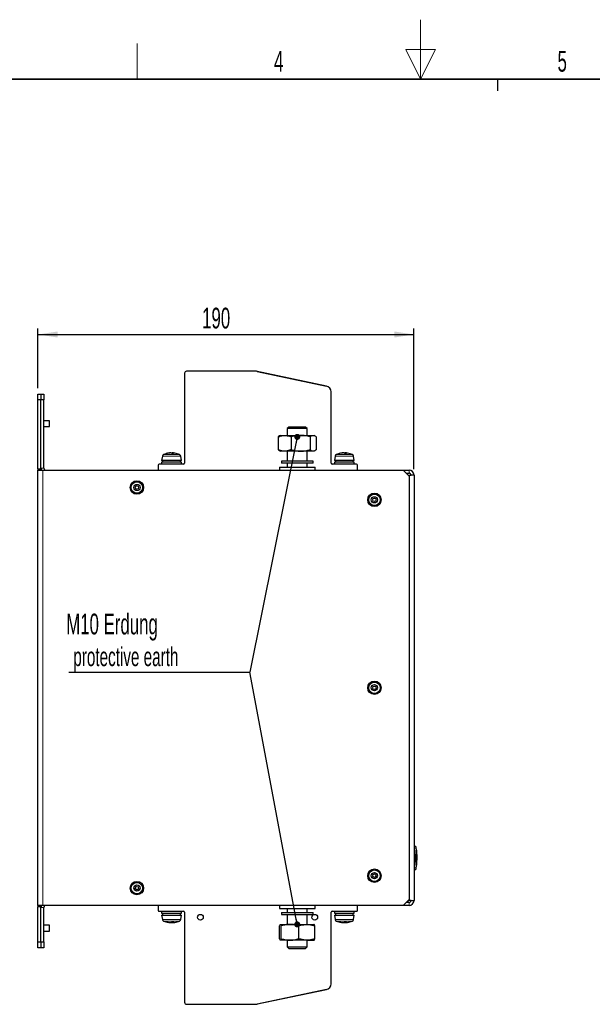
# Model space of a CAD drawing. Header units: millimetres. Extents: x 5 to 418, y 2 to 292.
# Tile 10 of 19: x 149 to 246, y 127 to 292. Entities that reach past the tile are written whole.
import ezdxf

# ---------------------------------------------------------------- set-up
doc = ezdxf.new("R2010")
doc.units = ezdxf.units.MM
doc.layers.add('SLD-0', color=7, linetype='Continuous')
doc.styles.add('SLDTEXTSTYLE0', font='TXT', dxfattribs={"width": 0.605})
doc.dimstyles.new('SLDDIMSTYLE0', dxfattribs={"dimtxt": 3.5, "dimasz": 3.302, "dimexe": 0, "dimexo": 0.0625, "dimgap": 0.875, "dimtad": 1, "dimlfac": 3, "dimrnd": 1e-09, "dimzin": 12, "dimdsep": 46, "dimtxsty": 'SLDTEXTSTYLE0', "dimsah": 1, "dimcen": 0.09, "dimadec": 0, "dimazin": 3, "dimtfac": 1, "dimtofl": 0, "dimtmove": 0, "dimatfit": 3, "dimfxl": 1, "dimfrac": 2, "dimtolj": 1, "dimtzin": 12, "dimarcsym": 0})
doc.dimstyles.new('SLDDIMSTYLE5', dxfattribs={"dimtxt": 0.18, "dimasz": 1.016, "dimexe": 0, "dimexo": 0.0625, "dimgap": 0, "dimtad": 0, "dimtih": 1, "dimtoh": 1, "dimdec": 0, "dimrnd": 1e-09, "dimzin": 0, "dimdsep": 46, "dimtxsty": 'Standard', "dimblk1": 'DOT', "dimblk2": 'DOT', "dimsah": 1, "dimcen": 0.09, "dimadec": 0, "dimazin": 0, "dimtfac": 1.016, "dimtdec": 0, "dimtofl": 0, "dimtmove": 0, "dimatfit": 3, "dimldrblk": 'DOT', "dimfxl": 1, "dimfrac": 2, "dimtolj": 1, "dimtzin": 0, "dimarcsym": 0})

# ---------------------------------------------------------------- blocks, each defined once
blk = doc.blocks.new('_D_9')
at = {"layer": 'SLD-0', "color": 7}
for p, q in [((152.56, 230.43), (152.56, 240.46)), ((152.56, 239.46), (215.89, 239.46)), ((215.89, 216.76), (215.89, 240.46))]:
    blk.add_line(p, q, dxfattribs=at)
for points in [[(152.56, 239.46), (155.86, 238.95), (155.86, 239.96)], [(215.89, 239.46), (212.59, 239.96), (212.59, 238.95)]]:
    blk.add_solid(points, dxfattribs=at)
at = {"layer": 'SLD-0', "color": 7, "insert": (180.21, 243.97), "char_height": 3.5, "attachment_point": 1, "style": 'SLDTEXTSTYLE0'}
blk.add_mtext('190', dxfattribs=at)
blk = doc.blocks.new('SW_NOTE_0_1')
at = {"layer": 'SLD-0', "color": 0}
blk.add_line((-30.46, 0), (0, 0), dxfattribs=at)
blk.add_line((-30.46, 0), (0, 0), dxfattribs=at)
at = {"layer": 'SLD-0', "color": 0, "attachment_point": 1, "style": 'SLDTEXTSTYLE0'}
for s, insert, char_height in [('M10 Erdung', (-30.9, 9.86), 3.5), ('protective earth', (-29.71, 4.19), 3.175)]:
    blk.add_mtext(s, dxfattribs=dict(at, insert=insert, char_height=char_height))
blk = doc.blocks.new('_Dot')
at = {"color": 0, "linetype": 'ByBlock', "lineweight": -2}
blk.add_line((-0.5, 0), (-1, 0), dxfattribs=at)
at = {"color": 0, "linetype": 'ByBlock', "const_width": 0.5}
blk.add_lwpolyline([(-0.25, 0, 1), (0.25, 0, 1)], format="xyb", close=True, dxfattribs=at)

msp = doc.modelspace()

# ---------------------------------------------------------------- linework, layer by layer
at = {"color": 7, "linetype": 'Continuous', "lineweight": 25}
for p, q in [((177.2584, 232.9299), (177.2584, 217.7632)), ((189.2751, 233.2632), (177.5918, 233.2632)), ((201.1314, 230.7639), (189.2751, 233.2632)), ((189.4822, 233.2414), (201.133, 230.7649)), ((152.5584, 229.4299), (153.0584, 229.4299)), ((152.5584, 228.4299), (152.5584, 229.4299)), ((153.0584, 229.4299), (153.0584, 228.4299)), ((153.0584, 229.4299), (153.5584, 229.4299)), ((153.5584, 229.4299), (153.5584, 228.4299)), ((201.9251, 217.7632), (201.9251, 229.7854)), ((153.0584, 228.4299), (152.5584, 228.4299)), ((152.5584, 216.8466), (152.5584, 228.4299)), ((153.0584, 216.8466), (153.0584, 228.4299)), ((153.5584, 228.4299), (153.0584, 228.4299)), ((153.0584, 216.9299), (153.0584, 228.4299)), ((153.5584, 216.9299), (153.5584, 228.4299)), ((154.488, 224.9216), (153.5584, 224.9216)), ((154.488, 223.9382), (154.488, 224.9216)), ((153.5584, 223.9382), (154.488, 223.9382)), ((193.2397, 222.3719), (193.0206, 222.2102)), ((193.3918, 222.4632), (193.2382, 222.3745)), ((193.3918, 222.4632), (194.1074, 222.4632)), ((194.1074, 222.4632), (196.7963, 222.4632)), ((194.8251, 223.8599), (194.5584, 223.5932)), ((194.5584, 223.5932), (194.5584, 222.4632)), ((196.1486, 223.5932), (194.5584, 223.5932)), ((196.1609, 223.8599), (194.8251, 223.8599)), ((197.8918, 223.5932), (196.1486, 223.5932)), ((197.6251, 223.8599), (196.1609, 223.8599)), ((196.7963, 222.4632), (198.9141, 222.4632)), ((197.8918, 223.5932), (197.6251, 223.8599)), ((197.8918, 222.4632), (197.8918, 223.5932)), ((198.9141, 222.4632), (199.0584, 222.4632)), ((199.2121, 222.3745), (199.0584, 222.4632)), ((193.0206, 222.2102), (193.0206, 220.0496)), ((195.1941, 222.2102), (195.1941, 220.0496)), ((198.3986, 222.2102), (198.3986, 220.0496)), ((199.4296, 222.2102), (199.4296, 220.0496)), ((174.6475, 219.4778), (174.6466, 219.4874)), ((174.774, 219.4914), (174.7731, 219.4968)), ((175.0935, 219.4441), (175.1004, 219.4874)), ((175.215, 219.39), (175.2248, 219.4968)), ((175.2802, 219.3908), (175.2978, 219.4874)), ((193.0206, 220.0496), (193.2397, 219.8904)), ((193.2371, 219.8859), (193.3918, 219.7966)), ((194.1074, 219.7966), (193.3918, 219.7966)), ((196.7963, 219.7966), (194.1074, 219.7966)), ((194.5584, 219.7966), (194.5584, 218.1299)), ((198.9141, 219.7966), (196.7963, 219.7966)), ((197.8918, 218.1299), (197.8918, 219.7966)), ((199.0584, 219.7966), (198.9141, 219.7966)), ((199.0584, 219.7966), (199.2131, 219.8859)), ((203.7475, 219.4778), (203.7466, 219.4874)), ((203.874, 219.4914), (203.8731, 219.4968)), ((204.1935, 219.4441), (204.2004, 219.4874)), ((204.315, 219.39), (204.3248, 219.4968)), ((204.3802, 219.3908), (204.3978, 219.4874)), ((172.8251, 217.4299), (172.8251, 216.5966)), ((177.0918, 217.5966), (172.9918, 217.5966)), ((173.5217, 218.9836), (173.3918, 218.2466)), ((176.7251, 218.2466), (173.3918, 218.2466)), ((173.3918, 217.9299), (173.3918, 217.5966)), ((176.7251, 217.9299), (173.3918, 217.9299)), ((173.5584, 218.2466), (173.5584, 217.9299)), ((176.5584, 217.9299), (176.5584, 218.2466)), ((176.7251, 218.2466), (176.5951, 218.9836)), ((176.7251, 217.5966), (176.7251, 217.9299)), ((193.5584, 218.1299), (193.5584, 217.7966)), ((198.8918, 218.1299), (193.5584, 218.1299)), ((198.8918, 217.7966), (193.5584, 217.7966)), ((194.5584, 217.7966), (194.5584, 217.1299)), ((197.8918, 217.1299), (197.8918, 217.7966)), ((198.8918, 217.7966), (198.8918, 218.1299)), ((206.2251, 217.5966), (202.0918, 217.5966)), ((202.6217, 218.9836), (202.4918, 218.2466)), ((205.8251, 218.2466), (202.4918, 218.2466)), ((202.4918, 217.9299), (202.4918, 217.5966)), ((205.8251, 217.9299), (202.4918, 217.9299)), ((202.6584, 218.2466), (202.6584, 217.9299)), ((205.6584, 217.9299), (205.6584, 218.2466)), ((205.8251, 218.2466), (205.6951, 218.9836)), ((205.8251, 217.5966), (205.8251, 217.9299)), ((206.3918, 216.5966), (206.3918, 217.4299)), ((152.5584, 216.8466), (153.0584, 216.8466)), ((152.5584, 216.8466), (152.5584, 216.5966)), ((152.5584, 216.5966), (153.3918, 216.5966)), ((152.5584, 143.2632), (152.5584, 216.5966)), ((153.0584, 216.5966), (153.0584, 216.8466)), ((153.3918, 216.5966), (214.0584, 216.5966)), ((193.2251, 217.1299), (193.2251, 216.5966)), ((193.2251, 217.1299), (199.2251, 217.1299)), ((199.2251, 216.5966), (199.2251, 217.1299)), ((215.0584, 215.5966), (214.0584, 216.5966)), ((214.0584, 216.5966), (215.0584, 216.5966)), ((214.5584, 216.0966), (215.0584, 216.0966)), ((214.8918, 215.7632), (215.0584, 215.7632)), ((215.0584, 215.7632), (215.3918, 215.7632)), ((215.8918, 215.7632), (215.3918, 215.7632)), ((215.8918, 215.7632), (215.8918, 144.0966)), ((215.0584, 215.5966), (215.0584, 144.2632)), ((215.8918, 153.2632), (215.9958, 153.2632)), ((216.2909, 152.5553), (216.2498, 153.0826)), ((216.2533, 152.5563), (216.2466, 152.5563)), ((216.3053, 151.8453), (216.276, 152.5563)), ((216.2974, 152.5563), (216.2907, 152.5563)), ((216.2974, 152.5563), (216.3053, 151.8453)), ((216.313, 151.3448), (216.3006, 150.0185)), ((216.3578, 151.9533), (216.3202, 152.5721)), ((216.3506, 151.8444), (216.3209, 152.477)), ((216.3493, 151.5774), (216.3293, 150.1403)), ((216.2546, 150.0185), (216.2479, 150.0185)), ((216.2498, 149.4439), (216.2947, 150.0195)), ((216.2939, 150.0185), (216.3026, 150.942)), ((216.3006, 150.0185), (216.2939, 150.0185)), ((216.3255, 150.0027), (216.3605, 150.6206)), ((215.8918, 149.2632), (215.9958, 149.2632)), ((153.3918, 143.2632), (152.5584, 143.2632)), ((152.5584, 143.2632), (152.5584, 143.0132)), ((153.0584, 143.0132), (152.5584, 143.0132)), ((152.5584, 137.0966), (152.5584, 143.0132)), ((153.0584, 143.0132), (153.0584, 143.2632)), ((153.0584, 137.0966), (153.0584, 143.0132)), ((153.0584, 137.0966), (153.0584, 142.9299)), ((214.0584, 143.2632), (153.3918, 143.2632)), ((153.5584, 137.0966), (153.5584, 142.9299)), ((172.8251, 143.2632), (172.8251, 142.4299)), ((193.2251, 143.2632), (193.2251, 142.7299)), ((193.2251, 142.7299), (199.2251, 142.7299)), ((194.5584, 142.7299), (194.5584, 142.0632)), ((197.8918, 142.0632), (197.8918, 142.7299)), ((199.2251, 142.7299), (199.2251, 143.2632)), ((206.3918, 142.4299), (206.3918, 143.2632)), ((214.0584, 143.2632), (215.0584, 144.2632)), ((215.0584, 143.2632), (214.0584, 143.2632)), ((215.0584, 143.7632), (214.5584, 143.7632)), ((214.8918, 143.9299), (214.7251, 143.9299)), ((215.0584, 144.0966), (214.8918, 144.0966)), ((214.8918, 143.9299), (214.8918, 144.0966)), ((215.3918, 144.0966), (215.0584, 144.0966)), ((215.3918, 144.0966), (215.8918, 144.0966)), ((172.9918, 142.2632), (177.0918, 142.2632)), ((173.3918, 142.2632), (173.3918, 141.9299)), ((173.3918, 141.9299), (173.4492, 141.9299)), ((173.3918, 141.6132), (173.5217, 140.8762)), ((173.3918, 141.6132), (173.4492, 141.6132)), ((173.4492, 141.9299), (176.7251, 141.9299)), ((173.4492, 141.6132), (176.7251, 141.6132)), ((173.5584, 141.9299), (173.5584, 141.6132)), ((176.5584, 141.6132), (176.5584, 141.9299)), ((176.5951, 140.8762), (176.7251, 141.6132)), ((176.7251, 141.9299), (176.7251, 142.2632)), ((177.2584, 142.0966), (177.2584, 126.9299)), ((193.5584, 142.0632), (193.5584, 141.7299)), ((193.5584, 142.0632), (194.0227, 142.0632)), ((193.5584, 141.7299), (194.0227, 141.7299)), ((194.0227, 142.0632), (198.8918, 142.0632)), ((194.0227, 141.7299), (198.8918, 141.7299)), ((194.5584, 141.7299), (194.5584, 140.0632)), ((197.8918, 140.0632), (197.8918, 141.7299)), ((198.8918, 141.7299), (198.8918, 142.0632)), ((201.9251, 130.0744), (201.9251, 142.0966)), ((202.0918, 142.2632), (206.2251, 142.2632)), ((202.4918, 142.2632), (202.4918, 141.9299)), ((202.4918, 141.9299), (202.5492, 141.9299)), ((202.4918, 141.6132), (202.6217, 140.8762)), ((202.4918, 141.6132), (202.5492, 141.6132)), ((202.5492, 141.9299), (205.8251, 141.9299)), ((202.5492, 141.6132), (205.8251, 141.6132)), ((202.6584, 141.9299), (202.6584, 141.6132)), ((205.6584, 141.6132), (205.6584, 141.9299)), ((205.6951, 140.8762), (205.8251, 141.6132)), ((205.8251, 141.9299), (205.8251, 142.2632)), ((154.488, 139.9216), (153.5584, 139.9216)), ((154.488, 138.9382), (154.488, 139.9216)), ((174.6473, 140.3822), (174.6464, 140.3724)), ((174.773, 140.3686), (174.7721, 140.363)), ((175.0918, 140.4119), (175.0981, 140.3724)), ((175.2134, 140.47), (175.2232, 140.363)), ((175.2821, 140.469), (175.2997, 140.3724)), ((193.2582, 137.6496), (193.2582, 139.8102)), ((193.4029, 140.0632), (195.031, 140.0632)), ((193.5476, 137.6496), (193.5476, 139.8102)), ((195.031, 140.0632), (197.8532, 140.0632)), ((196.5145, 137.6496), (196.5145, 139.8102)), ((197.8532, 140.0632), (199.0559, 140.0632)), ((199.192, 137.6496), (199.192, 139.8102)), ((203.7473, 140.3822), (203.7464, 140.3724)), ((203.873, 140.3686), (203.8721, 140.363)), ((204.1918, 140.4119), (204.1981, 140.3724)), ((204.3134, 140.47), (204.3232, 140.363)), ((204.3821, 140.469), (204.3997, 140.3724)), ((153.5584, 138.9382), (154.488, 138.9382)), ((152.5584, 137.0966), (153.0584, 137.0966)), ((152.5584, 136.0966), (152.5584, 137.0966)), ((153.0584, 136.0966), (152.5584, 136.0966)), ((153.0584, 137.0966), (153.0584, 136.0966)), ((153.0584, 137.0966), (153.5584, 137.0966)), ((153.5584, 136.0966), (153.0584, 136.0966)), ((153.5584, 137.0966), (153.5584, 136.0966)), ((195.031, 137.3966), (193.4029, 137.3966)), ((194.5584, 137.3966), (194.5584, 136.2666)), ((194.5584, 136.2666), (194.8251, 135.9999)), ((194.5584, 136.2666), (196.2251, 136.2666)), ((197.8532, 137.3966), (195.031, 137.3966)), ((196.2251, 136.2666), (197.8918, 136.2666)), ((197.6251, 135.9999), (197.8918, 136.2666)), ((197.8532, 137.3966), (199.0559, 137.3966)), ((197.8918, 136.2666), (197.8918, 137.3966)), ((194.8251, 135.9999), (196.2251, 135.9999)), ((196.2251, 135.9999), (197.6251, 135.9999)), ((189.2751, 126.5966), (201.1314, 129.0959)), ((201.133, 129.0949), (189.4822, 126.6184)), ((177.5918, 126.5966), (189.2751, 126.5966))]:
    msp.add_line(p, q, dxfattribs=at)
at = {"color": 7, "linetype": 'Continuous', "lineweight": 18}
for p, q in [((173.7157, 219.2308), (176.4011, 219.2308)), ((202.8157, 219.2308), (205.5011, 219.2308)), ((173.5724, 218.9836), (173.5217, 218.9836)), ((176.5951, 218.9836), (173.5724, 218.9836)), ((202.6724, 218.9836), (202.6217, 218.9836)), ((205.6951, 218.9836), (202.6724, 218.9836)), ((153.5584, 216.9299), (153.0584, 216.9299)), ((153.3918, 216.5966), (153.3918, 143.2632)), ((215.0584, 216.0966), (215.0584, 216.5966)), ((215.0584, 215.7632), (215.0584, 215.5966)), ((215.8918, 152.9299), (215.9957, 152.9299)), ((216.229, 152.9327), (215.9957, 152.9299)), ((215.8918, 149.5966), (215.9957, 149.5966)), ((216.229, 149.5938), (215.9957, 149.5966)), ((216.229, 149.4925), (216.2527, 149.4655)), ((153.5584, 142.9299), (153.0584, 142.9299)), ((215.0584, 144.2632), (215.0584, 144.0966)), ((215.0584, 143.2632), (215.0584, 143.7632)), ((173.5217, 140.8762), (176.5951, 140.8762)), ((173.762, 140.629), (173.7157, 140.629)), ((176.4011, 140.629), (173.762, 140.629)), ((202.6217, 140.8762), (205.6951, 140.8762)), ((202.862, 140.629), (202.8157, 140.629)), ((205.5011, 140.629), (202.862, 140.629))]:
    msp.add_line(p, q, dxfattribs=at)
at = {"color": 7, "linetype": 'Continuous', "lineweight": 25}
for centre, radius in [((169.2251, 213.6799), 1.1333), ((169.2251, 213.6799), 0.9667), ((169.2251, 213.6799), 0.525), ((169.2251, 213.6799), 0.2917), ((209.2251, 211.5966), 1.1333), ((209.2251, 211.5966), 0.9667), ((209.2251, 211.5966), 0.525), ((209.2251, 211.5966), 0.2917), ((209.2251, 179.9299), 1.1333), ((209.2251, 179.9299), 0.9667), ((209.2251, 179.9299), 0.525), ((209.2251, 179.9299), 0.2917), ((209.2251, 148.2632), 1.1333), ((209.2251, 148.2632), 0.9667), ((209.2251, 148.2632), 0.525), ((209.2251, 148.2632), 0.2917), ((169.2251, 146.1799), 1.1333), ((169.2251, 146.1799), 0.9667), ((169.2251, 146.1799), 0.525), ((169.2251, 146.1799), 0.2917), ((179.9251, 141.2632), 0.4833), ((199.1751, 141.2632), 0.4833)]:
    msp.add_circle(centre, radius, dxfattribs=at)
for centre, radius, start, end in [((177.5918, 232.9299), 0.3333, 90, 180), ((189.2743, 232.2632), 1, 78, 90), ((200.9251, 229.7854), 1, 359.99971, 78.096125), ((200.9251, 229.7868), 1, 0, 78), ((173.85, 218.9258), 0.3333, 113.754023, 170), ((175.0584, 216.1799), 3.3333, 99.613838, 113.754023), ((175.0137, 216.4453), 3.0642, 96.879466, 106.162815), ((174.1933, 219.1711), 0.2197, 81.469781, 98.530219), ((175.105, 216.2821), 3.2283, 96.836513, 105.802388), ((174.8362, 217.7919), 1.7061, 92.118862, 96.37825), ((174.9782, 216.3576), 3.1404, 91.572843, 94.703798), ((174.748, 219.2591), 0.2391, 77.908077, 83.982606), ((174.8276, 217.8147), 1.6834, 83.558482, 87.806439), ((174.7989, 219.0096), 0.5251, 46.174774, 65.519353), ((175.254, 219.1282), 0.3907, 113.145315, 120.034513), ((175.2893, 217.8147), 1.6834, 92.193561, 96.441518), ((175.2862, 216.2404), 3.1504, 87.748491, 92.251509), ((175.1385, 216.3531), 3.1449, 86.713119, 88.426017), ((175.3705, 219.2487), 0.2496, 96.138089, 106.936719), ((175.1457, 219.202), 0.3234, 35.187845, 61.949489), ((175.2807, 217.7919), 1.7061, 83.62175, 87.881138), ((175.1004, 216.4276), 3.0821, 80.38704, 83.108891), ((175.0584, 216.1799), 3.3333, 66.245977, 80.386162), ((176.2669, 218.9258), 0.3333, 10, 66.245977), ((202.95, 218.9258), 0.3333, 113.754023, 170), ((204.1584, 216.1799), 3.3333, 99.613838, 113.754023), ((204.1137, 216.4453), 3.0642, 96.879466, 106.162815), ((203.2933, 219.1711), 0.2197, 81.469781, 98.530219), ((204.205, 216.2821), 3.2283, 96.836513, 105.802388), ((203.9362, 217.7919), 1.7061, 92.118862, 96.37825), ((204.0782, 216.3576), 3.1404, 91.572843, 94.703798), ((203.848, 219.2591), 0.2391, 77.908077, 83.982606), ((203.9276, 217.8147), 1.6834, 83.558482, 87.806439), ((203.8989, 219.0096), 0.5251, 46.174774, 65.519353), ((204.354, 219.1282), 0.3907, 113.145315, 120.034513), ((204.3893, 217.8147), 1.6834, 92.193561, 96.441518), ((204.3862, 216.2404), 3.1504, 87.748491, 92.251509), ((204.2385, 216.3531), 3.1449, 86.713119, 88.426017), ((204.4705, 219.2487), 0.2496, 96.138089, 106.936719), ((204.2457, 219.202), 0.3234, 35.187845, 61.949489), ((204.3807, 217.7919), 1.7061, 83.62175, 87.881138), ((204.2004, 216.4276), 3.0821, 80.38704, 83.108891), ((204.1584, 216.1799), 3.3333, 66.245977, 80.386162), ((205.3669, 218.9258), 0.3333, 10, 66.245977), ((172.9918, 217.4299), 0.1667, 90, 180), ((177.0918, 217.7632), 0.1667, 270, 360), ((202.0918, 217.7632), 0.1667, 180, 270), ((206.2251, 217.4299), 0.1667, 0, 90), ((153.8918, 216.9299), 0.8333, 180, 203.578178), ((153.8918, 216.9299), 0.3333, 180, 270), ((215.0584, 215.7632), 0.8333, 360, 90), ((215.0584, 215.7632), 0.3333, 360, 90), ((216.0215, 153.0299), 0.2333, 7.642337, 90), ((216.0215, 149.4966), 0.2333, 270, 352.373112), ((153.8918, 142.9299), 0.8333, 156.421822, 180), ((153.8918, 142.9299), 0.3333, 90, 180), ((215.0584, 144.0966), 0.3333, 270, 0), ((215.0584, 144.0966), 0.8333, 270, 0), ((172.9918, 142.4299), 0.1667, 180, 270), ((177.0918, 142.0966), 0.1667, 0, 90), ((202.0918, 142.0966), 0.1667, 90, 180), ((206.2251, 142.4299), 0.1667, 270, 0), ((173.85, 140.9341), 0.3333, 190, 246.245977), ((175.0584, 143.6799), 3.3333, 246.245977, 260.571657), ((174.1946, 140.6983), 0.2293, 261.650483, 278.349517), ((175.0128, 143.4039), 3.0536, 253.809238, 263.109421), ((175.1061, 143.5704), 3.221, 254.178568, 263.153458), ((174.8349, 142.0486), 1.6868, 263.585466, 267.86926), ((174.98, 143.5119), 3.1501, 265.303421, 268.429465), ((174.7476, 140.5907), 0.229, 276.145326, 282.5123), ((174.8289, 142.0644), 1.7026, 272.180613, 276.404779), ((174.8012, 140.8605), 0.5344, 294.024927, 313.279241), ((175.2519, 140.7398), 0.3983, 240.942633, 247.280983), ((175.288, 142.0644), 1.7026, 263.595221, 267.819387), ((175.2912, 143.6098), 3.1408, 267.745052, 272.254948), ((175.1367, 143.5165), 3.1547, 271.571716, 273.324843), ((175.1475, 140.6655), 0.3303, 297.435774, 324.011073), ((175.371, 140.6014), 0.2399, 252.715105, 263.720419), ((175.282, 142.0486), 1.6868, 272.13074, 276.414534), ((175.1013, 143.4221), 3.072, 276.902494, 279.427682), ((175.0584, 143.6799), 3.3333, 279.428343, 293.754023), ((176.2669, 140.9341), 0.3333, 293.754023, 350), ((202.95, 140.9341), 0.3333, 190, 246.245977), ((204.1584, 143.6799), 3.3333, 246.245977, 260.571657), ((203.2946, 140.6983), 0.2293, 261.650483, 278.349517), ((204.1128, 143.4039), 3.0536, 253.809238, 263.109421), ((204.2061, 143.5704), 3.221, 254.178568, 263.153458), ((203.9349, 142.0486), 1.6868, 263.585466, 267.86926), ((204.08, 143.5119), 3.1501, 265.303421, 268.429465), ((203.8476, 140.5907), 0.229, 276.145326, 282.5123), ((203.9289, 142.0644), 1.7026, 272.180613, 276.404779), ((203.9012, 140.8605), 0.5344, 294.024927, 313.279241), ((204.3519, 140.7398), 0.3983, 240.942633, 247.280983), ((204.388, 142.0644), 1.7026, 263.595221, 267.819387), ((204.3912, 143.6098), 3.1408, 267.745052, 272.254948), ((204.2367, 143.5165), 3.1547, 271.571716, 273.324843), ((204.2475, 140.6655), 0.3303, 297.435774, 324.011073), ((204.471, 140.6014), 0.2399, 252.715105, 263.720419), ((204.382, 142.0486), 1.6868, 272.13074, 276.414534), ((204.2013, 143.4221), 3.072, 276.902494, 279.427682), ((204.1584, 143.6799), 3.3333, 279.428343, 293.754023), ((205.3669, 140.9341), 0.3333, 293.754023, 350), ((200.9251, 130.0744), 1, 281.903875, 0.00029), ((200.9251, 130.073), 1, 282, 0), ((177.5918, 126.9299), 0.3333, 180, 270), ((189.2743, 127.5966), 1, 270, 282)]:
    msp.add_arc(centre, radius, start, end, dxfattribs=at)
at = {"color": 7, "linetype": 'Continuous', "lineweight": 18}
for centre, start, end in [((215.9958, 153.0299), 0.989679, 89.997938), ((215.9958, 149.4966), 270.002064, 359.009565)]:
    msp.add_arc(centre, 0.2333, start, end, dxfattribs=at)
at = {"color": 7, "linetype": 'Continuous', "lineweight": 25}
for points, knots in [([(193.0206, 222.2102), (193.2906, 222.312), (193.6489, 222.4473), (194.0167, 222.4601), (194.1074, 222.4632)], [0, 0, 0, 0, 0.75342057, 1, 1, 1, 1]), ([(194.1074, 222.4632), (194.3908, 222.4328), (194.7588, 222.3933), (195.1128, 222.2444), (195.1941, 222.2102)], [0, 0, 0, 0, 0.77029176, 1, 1, 1, 1]), ([(196.7963, 222.4632), (196.7583, 222.4629), (196.4707, 222.4606), (195.9285, 222.4054), (195.4404, 222.2756), (195.1941, 222.2102)], [0, 0, 0, 0, 0.07008803, 0.5307834, 1, 1, 1, 1]), ([(198.3986, 222.2102), (198.1383, 222.2809), (197.6132, 222.4237), (197.0702, 222.45), (196.7963, 222.4632)], [0, 0, 0, 0, 0.49545796, 1, 1, 1, 1]), ([(198.3986, 222.2102), (198.4823, 222.2809), (198.6513, 222.4237), (198.8259, 222.45), (198.9141, 222.4632)], [0, 0, 0, 0, 0.49545796, 1, 1, 1, 1]), ([(198.9141, 222.4632), (198.9263, 222.4629), (199.0188, 222.4606), (199.1933, 222.4054), (199.3503, 222.2756), (199.4296, 222.2102)], [0, 0, 0, 0, 0.07008803, 0.5307834, 1, 1, 1, 1]), ([(194.1074, 219.7966), (194.0167, 219.7997), (193.6489, 219.8126), (193.2906, 219.9478), (193.0206, 220.0496)], [0, 0, 0, 0, 0.24657943, 1, 1, 1, 1]), ([(195.1941, 220.0496), (195.1128, 220.0154), (194.7588, 219.8665), (194.3908, 219.827), (194.1074, 219.7966)], [0, 0, 0, 0, 0.22970824, 1, 1, 1, 1]), ([(195.1941, 220.0496), (195.4543, 219.9789), (195.9795, 219.8361), (196.5224, 219.8098), (196.7963, 219.7966)], [0, 0, 0, 0, 0.49545796, 1, 1, 1, 1]), ([(196.7963, 219.7966), (196.8343, 219.7969), (197.1219, 219.7992), (197.6642, 219.8544), (198.1523, 219.9842), (198.3986, 220.0496)], [0, 0, 0, 0, 0.07008803, 0.5307834, 1, 1, 1, 1]), ([(198.9141, 219.7966), (198.9019, 219.7969), (198.8093, 219.7992), (198.6348, 219.8544), (198.4778, 219.9842), (198.3986, 220.0496)], [0, 0, 0, 0, 0.070088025, 0.530783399, 1, 1, 1, 1]), ([(199.4296, 220.0496), (199.3459, 219.9789), (199.1769, 219.8361), (199.0022, 219.8098), (198.9141, 219.7966)], [0, 0, 0, 0, 0.49545796, 1, 1, 1, 1]), ([(216.2479, 150.0185), (216.2552, 150.3654), (216.2731, 151.2113), (216.2565, 152.0572), (216.2466, 152.5563)], [0, 0, 0, 0, 0.41007635, 1, 1, 1, 1]), ([(216.2533, 152.5563), (216.261, 152.2092), (216.2797, 151.3633), (216.2639, 150.5173), (216.2546, 150.0185)], [0, 0, 0, 0, 0.410329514, 1, 1, 1, 1]), ([(216.3506, 151.8444), (216.3643, 151.7087), (216.3796, 151.5564), (216.3728, 151.404), (216.372, 151.3874)], [0, 0, 0, 0, 0.89103705, 1, 1, 1, 1]), ([(216.3845, 151.0452), (216.3913, 151.1259), (216.4059, 151.3006), (216.3898, 151.4753), (216.3811, 151.5693)], [0, 0, 0, 0, 0.462117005, 1, 1, 1, 1]), ([(193.2582, 139.8102), (193.2817, 139.8809), (193.3291, 140.0237), (193.3781, 140.05), (193.4029, 140.0632)], [0, 0, 0, 0, 0.49545796, 1, 1, 1, 1]), ([(193.4029, 140.0632), (193.4063, 140.0629), (193.4323, 140.0606), (193.4812, 140.0054), (193.5253, 139.8756), (193.5476, 139.8102)], [0, 0, 0, 0, 0.07008803, 0.5307834, 1, 1, 1, 1]), ([(195.031, 140.0632), (194.9959, 140.0629), (194.7296, 140.0606), (194.2275, 140.0054), (193.7756, 139.8756), (193.5476, 139.8102)], [0, 0, 0, 0, 0.07008803, 0.5307834, 1, 1, 1, 1]), ([(196.5145, 139.8102), (196.2736, 139.8809), (195.7873, 140.0237), (195.2846, 140.05), (195.031, 140.0632)], [0, 0, 0, 0, 0.49545796, 1, 1, 1, 1]), ([(196.5145, 139.8102), (196.6146, 139.8444), (197.0508, 139.9933), (197.5041, 140.0328), (197.8532, 140.0632)], [0, 0, 0, 0, 0.22970824, 1, 1, 1, 1]), ([(197.8532, 140.0632), (197.965, 140.0601), (198.418, 140.0473), (198.8594, 139.912), (199.192, 139.8102)], [0, 0, 0, 0, 0.24657943, 1, 1, 1, 1]), ([(199.192, 139.8102), (199.1685, 139.8809), (199.1211, 140.0237), (199.0721, 140.05), (199.0473, 140.0632)], [0, 0, 0, 0, 0.49545796, 1, 1, 1, 1]), ([(193.4029, 137.3966), (193.3994, 137.3969), (193.3735, 137.3992), (193.3245, 137.4544), (193.2804, 137.5842), (193.2582, 137.6496)], [0, 0, 0, 0, 0.070088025, 0.530783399, 1, 1, 1, 1]), ([(193.5476, 137.6496), (193.5241, 137.5789), (193.4766, 137.4361), (193.4276, 137.4098), (193.4029, 137.3966)], [0, 0, 0, 0, 0.49545796, 1, 1, 1, 1]), ([(193.5476, 137.6496), (193.7885, 137.5789), (194.2747, 137.4361), (194.7774, 137.4098), (195.031, 137.3966)], [0, 0, 0, 0, 0.49545796, 1, 1, 1, 1]), ([(195.031, 137.3966), (195.0662, 137.3969), (195.3325, 137.3992), (195.8345, 137.4544), (196.2864, 137.5842), (196.5145, 137.6496)], [0, 0, 0, 0, 0.07008803, 0.5307834, 1, 1, 1, 1]), ([(197.8532, 137.3966), (197.5041, 137.427), (197.0508, 137.4665), (196.6146, 137.6154), (196.5145, 137.6496)], [0, 0, 0, 0, 0.770291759, 1, 1, 1, 1]), ([(199.192, 137.6496), (198.8594, 137.5478), (198.418, 137.4126), (197.965, 137.3997), (197.8532, 137.3966)], [0, 0, 0, 0, 0.75342057, 1, 1, 1, 1]), ([(199.0473, 137.3966), (199.0508, 137.3969), (199.0767, 137.3992), (199.1257, 137.4544), (199.1698, 137.5842), (199.192, 137.6496)], [0, 0, 0, 0, 0.07008803, 0.5307834, 1, 1, 1, 1])]:
    msp.add_open_spline(points, degree=3, knots=knots, dxfattribs=at)
at = {"color": 7, "linetype": 'Continuous', "lineweight": 18}
for points, knots in [([(215.9957, 152.9299), (215.9956, 152.9674), (215.9954, 153.0423), (215.9953, 153.1422), (215.9953, 153.2176), (215.9955, 153.2575), (215.9957, 153.2616), (215.9958, 153.2632)], [0, 0, 0, 0, 0.21467278, 0.42935247, 0.64402667, 0.85869575, 1, 1, 1, 1]), ([(215.9957, 149.5966), (215.9993, 149.951), (216.0067, 150.6837), (216.007, 151.7949), (215.9995, 152.5516), (215.9957, 152.9299)], [0, 0, 0, 0, 0.31897789, 0.65947635, 1, 1, 1, 1]), ([(216.229, 153.0339), (216.229, 153.0334), (216.2288, 153.0319), (216.2286, 153.0196), (216.2286, 152.9967), (216.2287, 152.9666), (216.2289, 152.9439), (216.229, 152.9327)], [0, 0, 0, 0, 0.14056698, 0.35532785, 0.57084385, 0.7860438, 1, 1, 1, 1]), ([(216.2527, 153.061), (216.2527, 153.061), (216.2606, 153.07), (216.2448, 153.052), (216.229, 153.0339)], [0, 0, 0, 0, 0.00007407, 1, 1, 1, 1]), ([(216.229, 152.9327), (216.2326, 152.5537), (216.2399, 151.7958), (216.2396, 150.6827), (216.2325, 149.9488), (216.229, 149.5938)], [0, 0, 0, 0, 0.34049866, 0.68104892, 1, 1, 1, 1]), ([(215.9958, 149.2632), (215.9956, 149.2669), (215.9954, 149.2743), (215.9953, 149.3317), (215.9953, 149.4163), (215.9955, 149.51), (215.9957, 149.572), (215.9957, 149.5966)], [0, 0, 0, 0, 0.21467234, 0.42935197, 0.64402607, 0.85869541, 1, 1, 1, 1]), ([(216.229, 149.5938), (216.2289, 149.5864), (216.2288, 149.5677), (216.2286, 149.5395), (216.2286, 149.5139), (216.2287, 149.4963), (216.2289, 149.4938), (216.229, 149.4925)], [0, 0, 0, 0, 0.1406569, 0.35550383, 0.57103286, 0.78617163, 1, 1, 1, 1])]:
    msp.add_open_spline(points, degree=3, knots=knots, dxfattribs=at)
at = {"layer": 'SLD-0', "lineweight": 18}
for p, q in [((217, 292.5), (217, 282.5)), ((169.25, 282.5), (169.25, 288.5)), ((219.5, 287.5), (214.5, 287.5)), ((214.5, 287.5), (217, 282.5)), ((217, 282.5), (219.5, 287.5))]:
    msp.add_line(p, q, dxfattribs=at)
at = {"layer": 'SLD-0', "lineweight": 35}
msp.add_line((408, 282.5), (26, 282.5), dxfattribs=at)
at = {"layer": 'SLD-0'}
msp.add_line((230, 280.5), (230, 282.5), dxfattribs=at)
msp.add_line((230, 280.5), (230, 282.5), dxfattribs=at)

# ---------------------------------------------------------------- block references
at = {"layer": 'SLD-0', "color": 7}
msp.add_blockref('SW_NOTE_0_1', (188.2218, 182.5628), dxfattribs=at)

# ---------------------------------------------------------------- texts
at = {"layer": 'SLD-0', "char_height": 3.5, "attachment_point": 2, "style": 'SLDTEXTSTYLE0'}
for s, insert in [('4', (193.1027, 287.243)), ('5', (240.8527, 287.243))]:
    msp.add_mtext(s, dxfattribs=dict(at, insert=insert))

# ---------------------------------------------------------------- dimensions: what is measured, and where the dimension line sits
at = {"layer": 'SLD-0', "color": 7}
dim = msp.add_linear_dim(base=(215.8918, 239.4556), p1=(152.5584, 229.4299), p2=(215.8918, 215.7632), dimstyle='SLDDIMSTYLE0', dxfattribs=at)
dim.commit()
dim.dimension.update_dxf_attribs({"geometry": '_D_9', "text_midpoint": (184.2251, 239.4556), "dimtype": 160})

# ---------------------------------------------------------------- leaders
for points in [[(196.2287, 222.202), (188.2218, 182.5628)], [(196.2251, 140.0632), (188.2218, 182.5628)]]:
    msp.add_leader(points, dimstyle='SLDDIMSTYLE5', dxfattribs=at)

doc.saveas('drawing.dxf')
